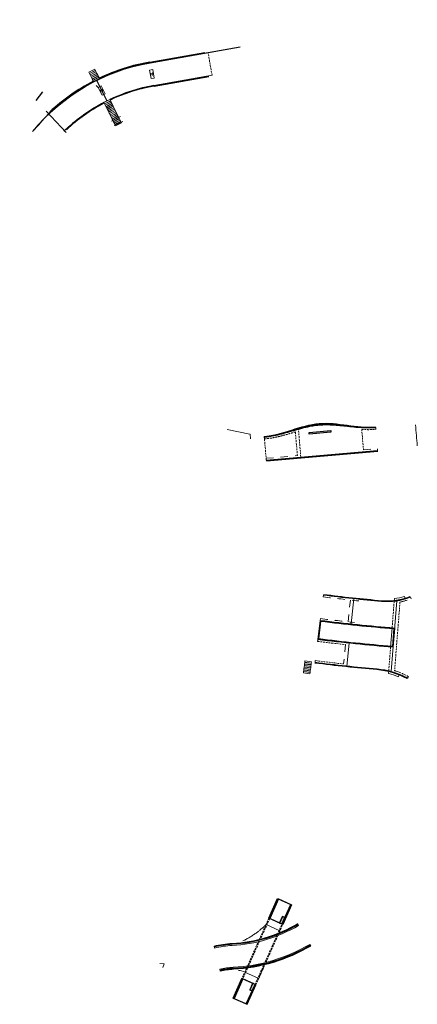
# Model space of a CAD drawing. Header units: metres. Extents: x 167803 to 167913, y 462566 to 462836.
import ezdxf

# ---------------------------------------------------------------- set-up
doc = ezdxf.new("R2010")
doc.units = ezdxf.units.M
for name, pattern in [('DASHED', [0.75, 0.5, -0.25]), ('DASHED2', [9.524999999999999, 6.35, -3.175]), ('ipv hartlijn', [16, 10, -2, 2, -2]), ('ipv niet zichtbaar', [4, 2, -2])]:
    doc.linetypes.add(name, pattern=pattern)
for name, color, linetype, lineweight in [('1 DOORSNEDE', 2, 'Continuous', 30), ('2 AANZICHT', 30, 'Continuous', 9), ('2.1 AANZICHT', 30, 'Continuous', 15), ('2.2 AANZICHT EXTRA DUN', 31, 'Continuous', 9), ('3 NIET ZICHTBAAR', 8, 'DASHED', 15), ('5 ARCERING', 252, 'Continuous', 15), ('IPV bruggen', 8, 'Continuous', 30), ('X-XX-AL-CONSTRUCTIELIJN-GD', 7, 'Continuous', 25)]:
    doc.layers.add(name, color=color, linetype=linetype, lineweight=lineweight)
doc.layers.add('2.3 AANZICHT GRIJS', color=252, linetype='Continuous', lineweight=9, transparency=0.75)
doc.layers.add('4 LAYOUT', color=7, linetype='Continuous', lineweight=15, transparency=0.75)
doc.layers.add('6 NIET PRINTEN', color=4, linetype='Continuous', lineweight=0, true_color=0x00ffff, plot=False, transparency=0.75)

# ---------------------------------------------------------------- blocks, each defined once
blk = doc.blocks.new('brug 5')
at = {"color": 251}
blk.add_line((14.98844665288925, -2.081897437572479), (15.69311141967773, -8.367521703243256), dxfattribs=at)
at = {"layer": '1 DOORSNEDE', "color": 251}
for p, q in [((30.41848728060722, -2.527953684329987), (45.48201328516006, -5.204705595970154)), ((30.43948209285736, -2.40980452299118), (45.5030080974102, -5.086556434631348)), ((29.27339515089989, -8.972004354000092), (44.33692115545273, -11.64875626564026)), ((29.29438996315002, -8.853855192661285), (44.35791596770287, -11.53060710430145))]:
    blk.add_line(p, q, dxfattribs=at)
for centre, radius, start, end in [((20.98831701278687, -55.59660631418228), 54.0200001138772, 97.35167251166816, 112.8950283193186), ((20.98831680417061, -55.59660625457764), 53.90000001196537, 97.3537989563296, 112.8775843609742), ((20.98831695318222, -55.59660619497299), 54.0199999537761, 79.92385756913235, 95.44249440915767), ((20.98831686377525, -55.59660625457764), 53.89999998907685, 79.92385756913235, 95.44036748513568), ((20.98831680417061, -55.59660631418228), 47.47500003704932, 97.48331596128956, 112.8786327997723), ((20.9883169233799, -55.59660625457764), 47.35500002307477, 97.48606808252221, 112.8968969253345), ((20.98831695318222, -55.59660619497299), 47.47499994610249, 79.92385756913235, 95.31083368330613), ((20.98831686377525, -55.59660619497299), 47.35499993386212, 79.92385756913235, 95.3080794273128)]:
    blk.add_arc(centre, radius, start, end, dxfattribs=at)
at = {"layer": '2 AANZICHT', "color": 251, "ltscale": 0.2}
blk.add_line((30.39224377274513, -2.675640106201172), (55.16167598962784, -7.077107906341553), dxfattribs=at)
at = {"layer": '2 AANZICHT', "color": 251}
for p, q in [((30.40973943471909, -2.577182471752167), (55.16167598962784, -6.975541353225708)), ((29.30313780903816, -8.804626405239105), (45.2430103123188, -11.63710296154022))]:
    blk.add_line(p, q, dxfattribs=at)
for radius, end in [(53.85000002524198, 120.5340538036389), (47.5250000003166, 113.8951016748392)]:
    blk.add_arc((20.98831686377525, -55.59660625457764), radius, 79.92385756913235, end, dxfattribs=at)
at = {"layer": '2 AANZICHT', "color": 251, "ltscale": 0.2}
blk.add_arc((20.98831686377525, -55.59660625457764), 53.75000000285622, 79.92385756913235, 120.5340538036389, dxfattribs=at)
at = {"layer": '2.1 AANZICHT', "color": 251}
for p, q in [((15.55527591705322, 0.940117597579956), (13.76648464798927, 0.7395539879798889)), ((13.76648464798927, 0.7395539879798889), (13.80771160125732, 0.3718580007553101)), ((13.80771160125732, 0.3718580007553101), (15.59650287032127, 0.5724216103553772)), ((15.60204255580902, 0.5227239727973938), (13.81325128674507, 0.3221603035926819)), ((13.81325128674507, 0.3221603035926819), (13.85447824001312, -0.04553568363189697)), ((13.85447824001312, -0.04553568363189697), (15.64326950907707, 0.1550279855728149)), ((15.64887347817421, 0.1053375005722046), (13.86008220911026, -0.09522610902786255)), ((15.59650287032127, 0.5724216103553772), (15.55527591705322, 0.940117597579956)), ((15.64326950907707, 0.1550279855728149), (15.60204255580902, 0.5227239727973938)), ((15.69010046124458, -0.2623584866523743), (15.64887347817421, 0.1053375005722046)), ((13.86008220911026, -0.09522610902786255), (13.90130919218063, -0.4629220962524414)), ((13.90130919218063, -0.4629220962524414), (15.69010046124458, -0.2623584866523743)), ((15.69567227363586, -0.3120525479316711), (13.90688100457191, -0.5126162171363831)), ((13.90688100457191, -0.5126162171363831), (13.94810795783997, -0.8803122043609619)), ((13.94810795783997, -0.8803122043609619), (15.73689925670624, -0.67974853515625)), ((15.74247106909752, -0.7294426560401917), (13.95367980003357, -0.9300062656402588)), ((13.95367980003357, -0.9300062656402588), (13.99490675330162, -1.297702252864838)), ((13.99490675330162, -1.297702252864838), (15.78369802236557, -1.097138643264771)), ((15.78923770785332, -1.146836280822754), (14.00044643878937, -1.347399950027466)), ((14.00044643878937, -1.347399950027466), (14.04167339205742, -1.715095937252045)), ((14.04167339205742, -1.715095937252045), (15.83046466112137, -1.514532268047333)), ((15.83606863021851, -1.564222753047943), (14.04727736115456, -1.76478636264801)), ((14.04727736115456, -1.76478636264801), (14.08850434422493, -2.132482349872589)), ((14.08850434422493, -2.132482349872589), (15.87729561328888, -1.931918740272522)), ((15.73689925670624, -0.67974853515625), (15.69567227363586, -0.3120525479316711)), ((15.78369802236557, -1.097138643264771), (15.74247106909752, -0.7294426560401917)), ((15.83046466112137, -1.514532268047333), (15.78923770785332, -1.146836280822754)), ((15.87729561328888, -1.931918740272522), (15.83606863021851, -1.564222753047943)), ((16.5931341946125, -8.316927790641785), (14.80434292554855, -8.517491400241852)), ((14.80434292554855, -8.517491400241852), (14.8455698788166, -8.88518738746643)), ((14.8455698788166, -8.88518738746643), (16.63436117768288, -8.684623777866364)), ((16.63993299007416, -8.73431783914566), (14.85114172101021, -8.934881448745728)), ((14.85114172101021, -8.934881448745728), (14.89236867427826, -9.302577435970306)), ((14.89236867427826, -9.302577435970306), (16.68115994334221, -9.10201382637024)), ((16.68669962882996, -9.151711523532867), (14.89790835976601, -9.352275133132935)), ((14.89790835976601, -9.352275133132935), (14.93913531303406, -9.719971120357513)), ((14.93913531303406, -9.719971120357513), (16.72792658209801, -9.519407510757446)), ((16.73353055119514, -9.569097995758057), (14.9447392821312, -9.769661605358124)), ((14.9447392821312, -9.769661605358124), (14.98596626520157, -10.1373575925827)), ((14.98596626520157, -10.1373575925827), (16.77475753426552, -9.936793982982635)), ((16.7803293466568, -9.986488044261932), (14.99153807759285, -10.187051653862)), ((14.99153807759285, -10.187051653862), (15.0327650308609, -10.55474764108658)), ((15.0327650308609, -10.55474764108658), (16.82155632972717, -10.35418403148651)), ((16.82712814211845, -10.40387809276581), (15.0383368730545, -10.60444170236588)), ((15.0383368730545, -10.60444170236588), (15.07956382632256, -10.97213768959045)), ((15.07956382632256, -10.97213768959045), (16.86835509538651, -10.77157407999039)), ((16.63436117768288, -8.684623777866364), (16.5931341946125, -8.316927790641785)), ((16.68115994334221, -9.10201382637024), (16.63993299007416, -8.73431783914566)), ((16.72792658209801, -9.519407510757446), (16.68669962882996, -9.151711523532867)), ((16.77475753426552, -9.936793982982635), (16.73353055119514, -9.569097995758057)), ((16.82155632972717, -10.35418403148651), (16.7803293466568, -9.986488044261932)), ((16.86835509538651, -10.77157407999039), (16.82712814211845, -10.40387809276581)), ((16.87389478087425, -10.82127177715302), (15.0851035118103, -11.02183538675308)), ((15.0851035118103, -11.02183538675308), (15.12633046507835, -11.38953137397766)), ((15.12633046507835, -11.38953137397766), (16.9151217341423, -11.18896776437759)), ((16.92072570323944, -11.23865818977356), (15.13193443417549, -11.43922185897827)), ((15.13193443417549, -11.43922185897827), (15.17316141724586, -11.80691784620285)), ((15.17316141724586, -11.80691784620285), (16.96195268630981, -11.60635417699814)), ((16.9675244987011, -11.65604829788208), (15.17873322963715, -11.85661190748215)), ((15.17873322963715, -11.85661190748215), (15.2199601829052, -12.22430789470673)), ((15.2199601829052, -12.22430789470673), (17.00875148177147, -12.02374428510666)), ((17.01432329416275, -12.07343834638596), (15.2255320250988, -12.27400195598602)), ((15.2255320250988, -12.27400195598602), (15.26675897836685, -12.6416979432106)), ((15.26675897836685, -12.6416979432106), (17.0555502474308, -12.44113433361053)), ((17.06108993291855, -12.49083203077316), (15.2722986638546, -12.69139564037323)), ((15.2722986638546, -12.69139564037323), (15.31352561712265, -13.05909162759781)), ((15.31352561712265, -13.05909162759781), (17.1023168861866, -12.85852801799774)), ((17.10785657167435, -12.90822565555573), (15.3190653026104, -13.10878932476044)), ((15.3190653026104, -13.10878932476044), (15.36029225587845, -13.47648531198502)), ((15.36029225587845, -13.47648531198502), (17.1490835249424, -13.2759216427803)), ((17.15462321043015, -13.32561933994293), (15.36583191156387, -13.526182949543)), ((16.9151217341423, -11.18896776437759), (16.87389478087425, -10.82127177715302)), ((16.96195268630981, -11.60635417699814), (16.92072570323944, -11.23865818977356)), ((17.00875148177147, -12.02374428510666), (16.9675244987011, -11.65604829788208)), ((17.0555502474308, -12.44113433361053), (17.01432329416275, -12.07343834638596)), ((17.1023168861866, -12.85852801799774), (17.06108993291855, -12.49083203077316)), ((17.1490835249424, -13.2759216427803), (17.10785657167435, -12.90822565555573)), ((17.1958501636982, -13.69331532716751), (17.15462321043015, -13.32561933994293)), ((15.36583191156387, -13.526182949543), (15.40705889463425, -13.89387893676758)), ((15.40705889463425, -13.89387893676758), (17.1958501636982, -13.69331532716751)), ((17.20138984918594, -13.74301302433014), (15.41259855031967, -13.94357663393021)), ((15.41259855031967, -13.94357663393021), (15.45382553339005, -14.31127262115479)), ((15.45382553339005, -14.31127262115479), (17.24261680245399, -14.11070901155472)), ((17.2483172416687, -14.16038864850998), (15.45952594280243, -14.36095225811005)), ((15.45952594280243, -14.36095225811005), (15.5007529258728, -14.72864824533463)), ((15.5007529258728, -14.72864824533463), (17.28954419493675, -14.52808463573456)), ((17.2950838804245, -14.57778233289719), (15.50629258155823, -14.77834594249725)), ((15.50629258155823, -14.77834594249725), (15.5475195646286, -15.14604192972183)), ((15.5475195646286, -15.14604192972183), (17.33631083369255, -14.94547832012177)), ((17.34191480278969, -14.99516874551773), (15.55312353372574, -15.19573241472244)), ((15.55312353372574, -15.19573241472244), (15.59435048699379, -15.56342840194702)), ((15.59435048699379, -15.56342840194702), (17.38314178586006, -15.36286473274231)), ((17.24261680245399, -14.11070901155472), (17.20138984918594, -13.74301302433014)), ((17.28954419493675, -14.52808463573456), (17.2483172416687, -14.16038864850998)), ((17.33631083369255, -14.94547832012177), (17.2950838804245, -14.57778233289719)), ((17.38314178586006, -15.36286473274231), (17.34191480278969, -14.99516874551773))]:
    blk.add_line(p, q, dxfattribs=at)
at = {"layer": '2.2 AANZICHT EXTRA DUN', "color": 251}
for p, q in [((15.65427747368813, -3.981813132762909), (14.75988122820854, -4.08208954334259)), ((14.75988122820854, -4.08208954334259), (15.02728492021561, -6.467146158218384)), ((15.92168116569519, -6.366869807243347), (15.65427747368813, -3.981813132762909)), ((29.62328317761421, -4.430442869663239), (29.20338690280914, -6.793425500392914)), ((30.509401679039, -4.587903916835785), (29.62328317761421, -4.430442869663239)), ((30.08950540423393, -6.950886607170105), (30.509401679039, -4.587903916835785)), ((15.02728492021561, -6.467146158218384), (15.92168116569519, -6.366869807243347)), ((29.20338690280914, -6.793425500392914), (30.08950540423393, -6.950886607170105))]:
    blk.add_line(p, q, dxfattribs=at)
at = {"layer": '2.3 AANZICHT GRIJS', "color": 251, "linetype": 'DASHED2'}
blk.add_line((17.75860425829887, -13.7109397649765), (15.0429439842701, -14.00943702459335), dxfattribs=at)
at = {"layer": '2.3 AANZICHT GRIJS', "color": 251}
blk.add_line((17.86854210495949, -15.13670748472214), (15.24532157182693, -15.42504411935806), dxfattribs=at)
at = {"layer": '3 NIET ZICHTBAAR', "color": 251}
blk.add_line((45.2430103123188, -11.63710296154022), (46.34961196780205, -5.409659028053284), dxfattribs=at)
for centre in [(15.34091803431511, -5.224694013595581), (29.85643863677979, -5.690904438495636)]:
    blk.add_circle(centre, 0.305, dxfattribs=at)
at = {"layer": '4 LAYOUT', "color": 251, "lineweight": 9}
blk.add_line((14.75988119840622, -4.08208954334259), (14.36356189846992, -3.410186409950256), dxfattribs=at)
at = {"layer": '4 LAYOUT', "color": 251, "linetype": 'ipv hartlijn', "lineweight": 30}
blk.add_lwpolyline([(-0.8851181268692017, -5.304377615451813), (2.224052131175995, -12.67547386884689)], dxfattribs=at)
at = {"layer": '6 NIET PRINTEN', "color": 251}
for p, q in [((14.98844665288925, -2.081897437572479), (15.65918424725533, -8.06441456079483)), ((14.79877033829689, -8.46779191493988), (16.58756282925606, -8.267239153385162)), ((15.59434989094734, -15.56342297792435), (14.79877033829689, -8.46779191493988)), ((16.58756282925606, -8.267239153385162), (17.38314238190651, -15.36287015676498)), ((17.38314238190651, -15.36287015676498), (15.59434989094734, -15.56342297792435))]:
    blk.add_line(p, q, dxfattribs=at)
at = {"layer": 'X-XX-AL-CONSTRUCTIELIJN-GD', "color": 251}
blk.add_lwpolyline([(0, 0), (-2.583982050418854, -1.524151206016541)], dxfattribs=at)

msp = doc.modelspace()

# ---------------------------------------------------------------- hatches: boundary and pattern name
at = {"layer": '5 ARCERING'}
h = msp.add_hatch(color=253, dxfattribs=at)
h.dxf.hatch_style = 1
h.paths.add_polyline_path([(167877.7971288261, 462593.1580659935), (167878.0253739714, 462593.0560652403), (167875.6235809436, 462587.6816186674), (167875.3953357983, 462587.7836194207)])
h.paths.add_polyline_path([(167875.5673593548, 462589.88422691), (167876.206445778, 462589.5986247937), (167875.3953357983, 462587.7836194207), (167874.7562493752, 462588.069221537)])
h.paths.add_polyline_path([(167874.1908555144, 462594.7696779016), (167874.4191006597, 462594.6676771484), (167872.0173076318, 462589.2932305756), (167871.7890624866, 462589.3952313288)])
h.paths.add_polyline_path([(167864.4033012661, 462572.8682538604), (167864.6315463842, 462572.7662531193), (167862.2297533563, 462567.3918065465), (167862.0015082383, 462567.4938072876)])
h.paths.add_polyline_path([(167866.559378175, 462569.7272386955), (167867.1984645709, 462569.4416365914), (167868.0095745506, 462571.2566419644), (167867.3704881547, 462571.5422440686)])
h.paths.add_polyline_path([(167865.6077815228, 462565.8821953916), (167865.8360266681, 462565.7801946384), (167868.2378196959, 462571.1546412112), (167868.0095745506, 462571.2566419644)])
h = msp.add_hatch(color=253, dxfattribs=at)
h.dxf.hatch_style = 1
edge = h.paths.add_edge_path()
edge.add_arc((167859.6734150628, 462621.8683506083), 46.54500003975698, 272.92646202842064, 300.46802836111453, ccw=False)
edge.add_arc((167863.0429917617, 462555.9544221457), 19.45500005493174, 92.92646195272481, 103.7137287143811)
edge.add_line((167858.4307767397, 462574.8548057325), (167858.3015730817, 462575.3842690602))
edge.add_arc((167863.0429918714, 462555.9544220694), 20.0000001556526, 92.92646220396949, 103.71372896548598, ccw=False)
edge.add_arc((167859.6734150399, 462621.8683506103), 46.00000002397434, 272.9264620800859, 300.4680284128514)
edge.add_line((167882.9980594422, 462582.220387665), (167883.2744057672, 462581.7506454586))
edge = h.paths.add_edge_path()
edge.add_arc((167859.6734150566, 462621.8683505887), 40.00000001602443, 272.92646202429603, 300.4680283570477, ccw=False)
edge.add_arc((167863.0429917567, 462555.9544222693), 25.9999999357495, 92.92646199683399, 103.7137287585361)
edge.add_line((167856.8791474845, 462581.2132231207), (167856.7499438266, 462581.7426864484))
edge.add_arc((167863.0429918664, 462555.9544221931), 26.54500003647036, 92.92646218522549, 103.71372894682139, ccw=False)
edge.add_arc((167859.6734150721, 462621.8683506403), 39.4550000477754, 272.9264620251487, 300.4680283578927)
edge.add_line((167879.6793682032, 462587.8616032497), (167879.9557145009, 462587.3918610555))

# ---------------------------------------------------------------- linework, layer by layer
at = {"layer": '1 DOORSNEDE', "color": 253}
for p, q in [((167882.8182492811, 462722.6350410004), (167888.7960687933, 462723.1504766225)), ((167882.8569069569, 462722.1867044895), (167882.8182492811, 462722.6350410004)), ((167888.8347264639, 462722.7021401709), (167882.8569069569, 462722.1867044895)), ((167888.7960687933, 462723.1504766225), (167888.8347264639, 462722.7021401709)), ((167901.0251614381, 462724.1246294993), (167901.0997274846, 462724.1310589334)), ((167871.090589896, 462714.9742454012), (167901.6619818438, 462717.6102541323)), ((167871.1008986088, 462714.8546890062), (167901.6722905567, 462717.4906977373)), ((167885.8933802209, 462671.0195762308), (167885.254194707, 462665.8640484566)), ((167885.9977049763, 462670.885732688), (167885.388048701, 462665.9683812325)), ((167906.1370103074, 462668.8210644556), (167905.7488666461, 462663.8812714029)), ((167906.2660167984, 462668.9309804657), (167905.8590733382, 462663.7519274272)), ((167885.4218982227, 462666.2432104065), (167885.302810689, 462666.2579805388)), ((167885.6434504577, 462668.029523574), (167885.5243629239, 462668.0442937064)), ((167876.1490888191, 462588.8575376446), (167875.9208436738, 462588.9595383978)), ((167867.0242143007, 462570.7673936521), (167867.3704881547, 462571.5422440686)), ((167867.4267097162, 462569.3396358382), (167866.559378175, 462569.7272386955)), ((167867.7123118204, 462569.9787222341), (167867.4840666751, 462570.0807229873))]:
    msp.add_line(p, q, dxfattribs=at)
for points in [[(167886.7672806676, 462678.0655891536, 0.00845431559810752), (167902.7434192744, 462676.3578417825, 0.1189662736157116), (167910.6387219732, 462677.5287985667, 0.1171213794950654)], [(167886.7820508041, 462678.1846767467, 0.00845431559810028), (167902.7541546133, 462676.4773606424, 0.1189662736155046), (167910.5937598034, 462677.6400568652, 0.1189662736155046)], [(167885.8933802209, 462671.0195762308, 0.01061777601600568), (167906.2660167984, 462668.9309804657, 0.01061777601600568)], [(167885.9977049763, 462670.885732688, 0.01049352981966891), (167906.1370103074, 462668.8210644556, 0.01049352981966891)], [(167879.6440796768, 462587.7249679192, -0.1201153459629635), (167861.6928636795, 462582.364934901, 0.04615138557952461), (167856.8712882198, 462581.6691670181, 0.04615138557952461)], [(167879.7046656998, 462587.6213853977, -0.120115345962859), (167861.6989901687, 462582.245091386, 0.04615138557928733), (167856.8992937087, 462581.5524807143)], [(167883.0766071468, 462581.8896534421, -0.1202071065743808), (167862.0385005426, 462575.6037637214, 0.04582972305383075), (167858.4758306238, 462575.0919942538)], [(167883.1372306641, 462581.7860928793, -0.1202071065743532), (167862.044627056, 462575.4839202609, 0.04582972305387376), (167858.5036862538, 462574.9752720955, 0.04582972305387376)]]:
    msp.add_lwpolyline(points, format="xyb", dxfattribs=at)
at = {"layer": '1 DOORSNEDE', "color": 253, "ltscale": 0.2}
for points in [[(167905.7488666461, 462663.8812714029, -0.0105010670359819), (167885.388048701, 462665.9683812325)], [(167905.8590733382, 462663.7519274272, -0.01062435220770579), (167885.254194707, 462665.8640484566)]]:
    msp.add_lwpolyline(points, format="xyb", dxfattribs=at)
at = {"layer": '1 DOORSNEDE', "color": 253, "ltscale": 0.5}
for points in [[(167909.7628282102, 462655.1014747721, 0.09992266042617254), (167901.473997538, 462657.5561935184, -0.008665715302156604), (167884.4483673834, 462659.3688450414)], [(167909.8189963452, 462655.2075178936, 0.09992266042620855), (167901.4846317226, 462657.6757213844, -0.008665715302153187), (167884.4631375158, 462659.4879325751)]]:
    msp.add_lwpolyline(points, format="xyb", dxfattribs=at)
at = {"layer": '1 DOORSNEDE', "color": 253}
for points in [[(167874.1908555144, 462594.7696779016), (167878.0253739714, 462593.0560652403), (167875.6235809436, 462587.6816186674), (167871.7890624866, 462589.3952313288)], [(167874.1908555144, 462594.7696779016), (167874.4191006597, 462594.6676771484), (167872.0173076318, 462589.2932305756), (167871.7890624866, 462589.3952313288)], [(167874.4191006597, 462594.6676771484), (167877.7971288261, 462593.1580659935), (167875.3953357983, 462587.7836194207), (167872.0173076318, 462589.2932305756)], [(167877.7971288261, 462593.1580659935), (167878.0253739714, 462593.0560652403), (167875.6235809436, 462587.6816186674), (167875.3953357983, 462587.7836194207)], [(167875.5673593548, 462589.88422691), (167876.206445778, 462589.5986247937), (167875.3953357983, 462587.7836194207), (167874.7562493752, 462588.069221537)], [(167862.0015082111, 462567.4938072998), (167865.8360266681, 462565.7801946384), (167868.2378196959, 462571.1546412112), (167864.4033012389, 462572.8682538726)], [(167864.4033012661, 462572.8682538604), (167864.6315463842, 462572.7662531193), (167862.2297533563, 462567.3918065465), (167862.0015082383, 462567.4938072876)], [(167862.2297533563, 462567.3918065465), (167865.6077815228, 462565.8821953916), (167868.0095745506, 462571.2566419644), (167864.6315463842, 462572.7662531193)], [(167866.559378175, 462569.7272386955), (167867.1984645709, 462569.4416365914), (167868.0095745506, 462571.2566419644), (167867.3704881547, 462571.5422440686)], [(167865.6077815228, 462565.8821953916), (167865.8360266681, 462565.7801946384), (167868.2378196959, 462571.1546412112), (167868.0095745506, 462571.2566419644)]]:
    msp.add_lwpolyline(points, close=True, dxfattribs=at)
msp.add_lwpolyline([(167876.4346909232, 462589.4966240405), (167875.5673593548, 462589.88422691), (167874.7562493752, 462588.069221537)], dxfattribs=at)
for points, knots in [([(167870.5283355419, 462721.4950501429), (167875.6789461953, 462721.9391599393), (167885.4045598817, 462727.2987049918), (167895.9006957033, 462723.6827740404), (167901.0251614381, 462724.1246294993)], [0, 0, 0, 0, 15509.16549797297, 30939.60512038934, 30939.60512038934, 30939.60512038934, 30939.60512038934]), ([(167870.5283355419, 462721.4950501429), (167870.7550478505, 462721.514598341), (167870.9813774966, 462721.538074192), (167871.6593340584, 462721.6192516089), (167872.1099298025, 462721.6877039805), (167873.0089552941, 462721.8477475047), (167873.4573847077, 462721.9393394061), (167874.3526366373, 462722.1401009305), (167874.799458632, 462722.2492710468), (167875.6920498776, 462722.4796020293), (167876.137818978, 462722.6007618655), (167877.1734528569, 462722.889809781), (167877.7631300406, 462723.0601042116), (167878.9429557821, 462723.3987641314), (167879.5331031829, 462723.567130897), (167880.715252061, 462723.8887594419), (167881.3072539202, 462724.0420209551), (167882.4945287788, 462724.3201874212), (167883.0898032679, 462724.4450907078), (167884.1384988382, 462724.6276786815), (167884.5909131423, 462724.694334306), (167885.1505269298, 462724.7582834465), (167885.2561916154, 462724.7695493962), (167885.447369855, 462724.7884054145), (167885.5328540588, 462724.7962859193), (167885.7039354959, 462724.8109181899), (167885.7895122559, 462724.8176701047), (167886.0463462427, 462724.8362908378), (167886.2177070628, 462724.8465245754), (167886.7321687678, 462724.8711469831), (167887.0756481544, 462724.8794571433), (167887.7634387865, 462724.8823244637), (167888.1077505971, 462724.8768813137), (167889.0051331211, 462724.8479880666), (167889.5587264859, 462724.8156528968), (167890.6669648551, 462724.7319465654), (167891.2216101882, 462724.6805747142), (167892.3312942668, 462724.5687792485), (167892.8863330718, 462724.5083539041), (167893.9961254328, 462724.3883791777), (167894.5508797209, 462724.3288299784), (167895.6594007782, 462724.2204843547), (167896.2131674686, 462724.1716895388), (167897.3189964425, 462724.0946797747), (167897.8710572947, 462724.066465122), (167898.9727609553, 462724.0403863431), (167899.5224031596, 462724.0425205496), (167900.3892622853, 462724.0775750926), (167900.7075018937, 462724.0972394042), (167901.0251614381, 462724.1246294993)], [0, 0, 0, 0, 688.5565083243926, 688.5565083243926, 2065.669524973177, 2065.669524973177, 3442.782541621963, 3442.782541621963, 4819.895558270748, 4819.895558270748, 6197.008574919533, 6197.008574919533, 8021.047178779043, 8021.047178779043, 9845.085782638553, 9845.085782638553, 11669.12438649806, 11669.12438649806, 13493.16299035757, 13493.16299035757, 14869.94366107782, 14869.94366107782, 15190.08616511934, 15190.08616511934, 15448.67650614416, 15448.67650614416, 15707.26684716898, 15707.26684716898, 16224.44752921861, 16224.44752921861, 17258.80889331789, 17258.80889331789, 18293.17025741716, 18293.17025741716, 19952.06791411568, 19952.06791411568, 21610.96557081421, 21610.96557081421, 23269.86322751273, 23269.86322751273, 24928.76088421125, 24928.76088421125, 26587.65854090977, 26587.65854090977, 28246.55619760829, 28246.55619760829, 29905.45385430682, 29905.45385430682, 30870.22963681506, 30870.22963681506, 30870.22963681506, 30870.22963681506]), ([(167870.5386442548, 462721.3754937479), (167870.7626636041, 462721.3948097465), (167870.9861033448, 462721.4183340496), (167871.7235049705, 462721.5088572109), (167872.2351103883, 462721.5924677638), (167873.253444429, 462721.7915148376), (167873.7601742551, 462721.9069512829), (167874.7697187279, 462722.1606201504), (167875.2725341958, 462722.2988527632), (167876.2752155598, 462722.5891261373), (167876.7750819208, 462722.7411670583), (167877.7728167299, 462723.0501036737), (167878.270685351, 462723.2069994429), (167879.2653544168, 462723.516721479), (167879.7621547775, 462723.6695476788), (167880.7555939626, 462723.9622354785), (167881.2522324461, 462724.1020968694), (167882.2462378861, 462724.3599942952), (167882.7436040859, 462724.4780300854), (167883.7399541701, 462724.6834587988), (167884.2389368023, 462724.7708516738), (167884.8446601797, 462724.8528101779), (167884.9501893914, 462724.8662054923), (167885.1641450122, 462724.891490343), (167885.2725746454, 462724.9033310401), (167885.4660131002, 462724.9226408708), (167885.5509947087, 462724.930500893), (167885.7210493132, 462724.9449407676), (167885.8061416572, 462724.9515227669), (167886.0616101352, 462724.9694193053), (167886.2321776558, 462724.9788843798), (167886.7446145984, 462725.0003975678), (167887.0872187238, 462725.0055633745), (167887.9624993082, 462724.9988536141), (167888.4964189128, 462724.9760827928), (167889.5678082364, 462724.9034167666), (167890.1052767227, 462724.8535216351), (167891.1830258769, 462724.736924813), (167891.7233059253, 462724.6702233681), (167892.8059492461, 462724.5303796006), (167893.3483123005, 462724.4572373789), (167894.4344134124, 462724.314918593), (167894.9781516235, 462724.2457419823), (167896.0663162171, 462724.1218004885), (167896.6107431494, 462724.0670354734), (167897.6996096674, 462723.982406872), (167898.2440502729, 462723.9525432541), (167899.3322568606, 462723.928256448), (167899.8760243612, 462723.93383369), (167900.6246560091, 462723.9732467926), (167900.8301247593, 462723.987367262), (167901.0354701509, 462724.0050731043)], [0, 0, 0, 0, 670.0233960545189, 670.0233960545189, 2216.625592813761, 2216.625592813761, 3763.227789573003, 3763.227789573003, 5309.829986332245, 5309.829986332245, 6856.432183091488, 6856.432183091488, 8403.03437985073, 8403.03437985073, 9949.636576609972, 9949.636576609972, 11496.23877336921, 11496.23877336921, 13042.84097012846, 13042.84097012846, 14589.4431668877, 14589.4431668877, 14915.5285231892, 14915.5285231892, 15250.18455631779, 15250.18455631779, 15512.17436815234, 15512.17436815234, 15774.16417998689, 15774.16417998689, 16298.14380365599, 16298.14380365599, 17346.10305099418, 17346.10305099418, 18968.52205251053, 18968.52205251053, 20590.94105402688, 20590.94105402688, 22213.36005554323, 22213.36005554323, 23835.77905705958, 23835.77905705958, 25458.19805857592, 25458.19805857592, 27080.61706009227, 27080.61706009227, 28703.03606160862, 28703.03606160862, 30325.45506312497, 30325.45506312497, 30939.60512038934, 30939.60512038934, 30939.60512038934, 30939.60512038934]), ([(167870.5386442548, 462721.3754937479), (167870.7667487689, 462721.3951619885), (167870.994408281, 462721.4187769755), (167871.6761626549, 462721.5004101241), (167872.129033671, 462721.5692166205), (167873.3203858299, 462721.7813039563), (167874.0566076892, 462721.9440873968), (167875.5243740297, 462722.3070515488), (167876.2559172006, 462722.5072318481), (167877.7168500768, 462722.9201707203), (167878.4462393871, 462723.1329290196), (167879.9054184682, 462723.5461575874), (167880.6352085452, 462723.7466281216), (167882.0977733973, 462724.1103672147), (167882.8305494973, 462724.2736363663), (167883.7932769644, 462724.4466387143), (167884.0207061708, 462724.4844947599), (167884.7039045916, 462724.5880614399), (167885.1605862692, 462724.64377112), (167886.0769701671, 462724.7226173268), (167886.5364586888, 462724.7457507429), (167887.7105683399, 462724.7707398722), (167888.4267075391, 462724.7539322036), (167889.8626688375, 462724.6782951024), (167890.5824924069, 462724.6194656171), (167892.0243213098, 462724.4816985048), (167892.746327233, 462724.4027606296), (167894.1910063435, 462724.2466434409), (167894.9136794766, 462724.169464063), (167896.3581580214, 462724.0386885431), (167897.0799627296, 462723.9850925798), (167898.5211602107, 462723.9232625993), (167899.2405514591, 462723.9150285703), (167900.3176656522, 462723.9530302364), (167900.6768610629, 462723.9741521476), (167901.1100361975, 462724.0115025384)], [0, 0, 0, 0, 688.5868273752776, 688.5868273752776, 2065.760482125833, 2065.760482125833, 4322.230134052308, 4322.230134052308, 6578.699785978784, 6578.699785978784, 8835.16943790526, 8835.16943790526, 11091.63908983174, 11091.63908983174, 13348.10874175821, 13348.10874175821, 14044.97147605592, 14044.97147605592, 15438.69694465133, 15438.69694465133, 16832.42241324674, 16832.42241324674, 18991.63270872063, 18991.63270872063, 21150.84300419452, 21150.84300419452, 23310.05329966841, 23310.05329966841, 25469.26359514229, 25469.26359514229, 27628.47389061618, 27628.47389061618, 29787.68418609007, 29787.68418609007, 30870.22963681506, 30870.22963681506, 30870.22963681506, 30870.22963681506])]:
    msp.add_open_spline(points, degree=3, knots=knots, dxfattribs=at)
at = {"layer": '2 AANZICHT', "color": 253}
for p, q in [((167901.1143314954, 462723.9616873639), (167901.1315126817, 462723.7624267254)), ((167871.0862946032, 462715.0240605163), (167901.657686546, 462717.6600693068)), ((167885.8995344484, 462671.069196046), (167885.9610767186, 462671.5653941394)), ((167885.2480405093, 462665.8144286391), (167885.2080381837, 462665.4918998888)), ((167884.4941505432, 462659.7360016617), (167884.4694028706, 462659.5375386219))]:
    msp.add_line(p, q, dxfattribs=at)
at = {"layer": '2 AANZICHT', "color": 253, "linetype": 'ipv niet zichtbaar'}
for p, q in [((167901.1143314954, 462723.9616873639), (167901.1572844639, 462723.4635357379)), ((167870.5687113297, 462721.0267876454), (167870.5429395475, 462721.3256786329)), ((167870.5429395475, 462721.3256786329), (167870.560120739, 462721.126417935)), ((167897.7608667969, 462717.8259224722), (167901.6147335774, 462718.1582209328)), ((167901.657686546, 462717.6600693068), (167901.6147335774, 462718.1582209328)), ((167901.657686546, 462717.6600693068), (167901.6400758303, 462717.8643114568)), ((167871.0433416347, 462715.5222121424), (167879.6281475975, 462716.2624343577))]:
    msp.add_line(p, q, dxfattribs=at)
at = {"layer": '2 AANZICHT', "color": 253, "transparency": 33554623}
msp.add_line((167882.9986795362, 462582.2196224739), (167882.9986795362, 462582.2196224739), dxfattribs=at)
at = {"layer": '2 AANZICHT', "color": 253}
msp.add_lwpolyline([(167886.7611264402, 462678.0159693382), (167886.6995841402, 462677.5197712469)], dxfattribs=at)
for points in [[(167886.7611264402, 462678.0159693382, 0.008454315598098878), (167902.7389462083, 462676.308042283, 0.1189662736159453), (167910.6574562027, 462677.4824409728, 0.1189662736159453)], [(167885.8995344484, 462671.069196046, 0.01064363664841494), (167906.3197701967, 462668.9767875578, 0.01064363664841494)]]:
    msp.add_lwpolyline(points, format="xyb", dxfattribs=at)
at = {"layer": '2 AANZICHT', "color": 253, "ltscale": 0.2}
msp.add_lwpolyline([(167905.9049934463, 462663.6980427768, -0.01065006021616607), (167885.2480405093, 462665.8144286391)], format="xyb", dxfattribs=at)
at = {"layer": '2 AANZICHT', "color": 253, "ltscale": 0.5}
msp.add_lwpolyline([(167909.8423997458, 462655.251702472, 0.0999226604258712), (167901.4890626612, 462657.7255246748, -0.008665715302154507), (167884.4692917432, 462659.5375523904)], format="xyb", dxfattribs=at)
at = {"layer": '2.1 AANZICHT', "color": 253}
for p, q in [((167906.2528144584, 462677.0608192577), (167906.1969106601, 462676.3493477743)), ((167909.212911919, 462676.9728364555), (167909.0099034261, 462677.6427525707)), ((167906.9066119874, 462676.4453548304), (167905.3804833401, 462657.0227528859)), ((167905.6220931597, 462669.0338099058), (167905.2073145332, 462663.7550413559)), ((167906.3197701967, 462668.9767875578), (167905.9049946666, 462663.6980580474)), ((167904.6922754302, 462657.2002862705), (167904.6367281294, 462656.4933515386)), ((167907.5884781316, 462656.2863421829), (167907.3328496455, 462655.6357495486))]:
    msp.add_line(p, q, dxfattribs=at)
for points in [[(167895.1150624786, 462677.054822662), (167894.3765291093, 462670.0938910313)], [(167893.8178813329, 462664.8284435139), (167893.1505636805, 462658.5387446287)]]:
    msp.add_lwpolyline(points, dxfattribs=at)
msp.add_lwpolyline([(167906.2528144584, 462677.0608192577, 0.04313903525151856), (167909.0099034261, 462677.6427525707, 0.04313903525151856)], format="xyb", dxfattribs=at)
for points in [[(167883.1695446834, 462657.2612540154), (167883.216497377, 462657.6282627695), (167881.4310492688, 462657.8566813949), (167881.384096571, 462657.4896725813)], [(167883.2228423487, 462657.677858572), (167883.2697950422, 462658.044867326), (167881.4843469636, 462658.2732859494), (167881.4373942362, 462657.9062771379)], [(167883.2761400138, 462658.0944631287), (167883.3230927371, 462658.4614718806), (167881.5376446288, 462658.689890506), (167881.4906919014, 462658.3228816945)], [(167883.329437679, 462658.5110676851), (167883.3763904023, 462658.8780764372), (167881.590942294, 462659.1064950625), (167881.5439895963, 462658.739486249)], [(167883.3827353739, 462658.9276722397), (167883.4296880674, 462659.2946809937), (167881.6442399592, 462659.5230996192), (167881.5972872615, 462659.1560908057)], [(167883.4360330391, 462659.3442767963), (167883.4829857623, 462659.7112855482), (167881.6975376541, 462659.9397041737), (167881.6505849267, 462659.5726953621)], [(167883.0629493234, 462656.4280449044), (167883.1099020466, 462656.7950536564), (167881.3244539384, 462657.0234722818), (167881.277501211, 462656.6564634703)], [(167883.1162469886, 462656.844649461), (167883.1631997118, 462657.2116582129), (167881.3777516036, 462657.4400768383), (167881.3307988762, 462657.0730680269)]]:
    msp.add_lwpolyline(points, close=True, dxfattribs=at)
at = {"layer": '2.1 AANZICHT', "color": 253, "ltscale": 0.5}
msp.add_lwpolyline([(167907.3328496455, 462655.6357495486, 0.03322120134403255), (167904.6367281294, 462656.4933515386)], format="xyb", dxfattribs=at)
at = {"layer": '2.1 AANZICHT', "color": 253}
for points in [[(167879.9557145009, 462587.3918610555, -0.1207546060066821), (167861.7155827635, 462581.9205151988, 0.04710312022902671), (167856.8791474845, 462581.2132231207), (167856.7499438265, 462581.7426864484, -0.04710312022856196), (167861.6877582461, 462582.4648044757, 0.1207546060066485), (167879.6793682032, 462587.8616032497)], [(167883.2744057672, 462581.7506454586, -0.1207546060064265), (167862.0497324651, 462575.3840506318, 0.04710312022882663), (167858.4307767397, 462574.8548057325), (167858.3015730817, 462575.3842690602, -0.04710312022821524), (167862.0219079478, 462575.9283399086, 0.1207546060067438), (167882.9980594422, 462582.220387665)]]:
    msp.add_lwpolyline(points, format="xyb", close=True, dxfattribs=at)
msp.add_open_spline([(167870.5429395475, 462721.3256786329), (167870.7712761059, 462721.3453668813), (167870.999157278, 462721.3690050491), (167871.6815446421, 462721.4507141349), (167872.1347949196, 462721.5195796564), (167873.4333662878, 462721.7507551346), (167874.2752117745, 462721.9421381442), (167875.9529741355, 462722.3691018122), (167876.7888896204, 462722.604681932), (167878.4585881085, 462723.0828782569), (167879.2923709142, 462723.3254943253), (167880.9616335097, 462723.7805536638), (167881.7971141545, 462723.9929974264), (167883.4736260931, 462724.3504501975), (167884.3146597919, 462724.4954594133), (167885.3246725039, 462724.6060785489), (167885.489139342, 462724.6220938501), (167885.8184453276, 462724.6499012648), (167885.9832708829, 462724.6617087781), (167886.4782356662, 462724.6912545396), (167886.8088630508, 462724.7031162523), (167887.9634800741, 462724.7209804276), (167888.7904390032, 462724.6920789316), (167890.4491022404, 462724.5847072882), (167891.2808080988, 462724.5062368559), (167892.9466391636, 462724.3333853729), (167893.7807648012, 462724.23900418), (167895.4490897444, 462724.0679419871), (167896.2832885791, 462723.9912612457), (167897.9493963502, 462723.8891649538), (167898.7813037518, 462723.8637495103), (167900.0880222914, 462723.8904850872), (167900.5643870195, 462723.9142685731), (167901.1143314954, 462723.9616873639)], degree=3, knots=[0, 0, 0, 0, 688.5918797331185, 688.5918797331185, 2065.775639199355, 2065.775639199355, 4646.337708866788, 4646.337708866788, 7226.899778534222, 7226.899778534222, 9807.461848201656, 9807.461848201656, 12388.02391786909, 12388.02391786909, 14968.58598753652, 14968.58598753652, 15469.87750423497, 15469.87750423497, 15971.16902093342, 15971.16902093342, 16973.75205433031, 16973.75205433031, 19466.32893247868, 19466.32893247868, 21958.90581062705, 21958.90581062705, 24451.48268877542, 24451.48268877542, 26944.0595669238, 26944.0595669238, 29436.63644507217, 29436.63644507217, 30870.22963681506, 30870.22963681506, 30870.22963681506, 30870.22963681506], dxfattribs=at)
msp.add_open_spline([(167912.045594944, 462724.7034900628), (167912.2116797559, 462722.7773037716), (167912.3777645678, 462720.8511174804), (167912.5438493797, 462718.9249311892)], degree=3, dxfattribs=at)
at = {"layer": '2.3 AANZICHT GRIJS', "color": 253}
for p, q in [((167860.3286628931, 462723.3804498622), (167866.5808433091, 462722.113598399)), ((167866.6620226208, 462722.1005976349), (167866.7655777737, 462720.8996057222)), ((167874.8448229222, 462585.9390066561), (167871.0103044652, 462587.6526193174)), ((167869.0165777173, 462572.8972532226), (167865.1820592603, 462574.6108658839)), ((167869.0165777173, 462572.8972532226), (167870.4571628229, 462576.1208231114))]:
    msp.add_line(p, q, dxfattribs=at)
msp.add_lwpolyline([(167841.8551415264, 462577.0139204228), (167843.0640247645, 462576.8750995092), (167842.7081199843, 462575.9138602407)], dxfattribs=at)
for centre, radius, start, end in [((167866.7794329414, 462723.0936808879), 0.9999997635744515, 258.5455011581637, 263.2573295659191), ((167863.5018084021, 462571.4442280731), 3.584806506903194, 62.04832084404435, 91.35533818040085)]:
    msp.add_arc(centre, radius, start, end, dxfattribs=at)
msp.add_open_spline([(167871.0103044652, 462587.6526193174), (167868.3726388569, 462585.0147975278), (167864.6849038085, 462583.1586364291)], degree=2, dxfattribs=at)
at = {"layer": '3 NIET ZICHTBAAR', "color": 253}
for p, q in [((167879.6281475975, 462716.2624343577), (167879.0697752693, 462722.7382168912)), ((167880.5656258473, 462715.8665056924), (167879.9073890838, 462723.5004766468)), ((167897.2776704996, 462723.4298429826), (167897.7608667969, 462717.8259224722)), ((167871.0841469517, 462715.0489681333), (167870.5266174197, 462721.5149762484)), ((167870.5429395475, 462721.3256786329), (167870.585892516, 462720.8275270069)), ((167906.1969106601, 462676.3493477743), (167905.6220931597, 462669.0338099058)), ((167907.7818857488, 462676.0953665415), (167906.3028304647, 462657.271854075)), ((167885.1864984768, 462665.3182305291), (167885.2480405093, 462665.8144286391)), ((167905.2073145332, 462663.7550413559), (167904.6922754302, 462657.2002862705)), ((167884.5309450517, 462660.0337367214), (167884.4694028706, 462659.5375386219)), ((167910.0764336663, 462655.6935487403), (167909.8423997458, 462655.251702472)), ((167871.7890624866, 462589.3952313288), (167864.4033012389, 462572.8682538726)), ((167872.0173076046, 462589.2932305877), (167864.6315463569, 462572.7662531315)), ((167868.0095745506, 462571.2566419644), (167875.3953357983, 462587.7836194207)), ((167868.2378196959, 462571.1546412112), (167875.6235809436, 462587.6816186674)), ((167875.6235809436, 462587.6816186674), (167871.7890624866, 462589.3952313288)), ((167864.4033012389, 462572.8682538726), (167868.2378196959, 462571.1546412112))]:
    msp.add_line(p, q, dxfattribs=at)
at = {"layer": '3 NIET ZICHTBAAR', "color": 253, "linetype": 'ipv niet zichtbaar'}
msp.add_line((167910.844798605, 462677.0188648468), (167910.6574562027, 462677.4824409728), dxfattribs=at)
for points in [[(167886.6995841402, 462677.5197712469, 0.005171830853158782), (167896.4774774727, 462676.4096082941, 0.005171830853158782)], [(167907.7818857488, 462676.0953665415, 0.04563935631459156), (167910.844798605, 462677.0188648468)], [(167885.9610767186, 462671.5653941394, 0.004860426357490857), (167895.2654986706, 462670.5031183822, 0.004860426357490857)]]:
    msp.add_lwpolyline(points, format="xyb", dxfattribs=at)
for points in [[(167894.1664831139, 462676.6535156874), (167893.534320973, 462670.6868986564)], [(167892.8702396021, 462664.42701372), (167892.3084257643, 462659.1317247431)]]:
    msp.add_lwpolyline(points, dxfattribs=at)
at = {"layer": '3 NIET ZICHTBAAR', "color": 253}
for points in [[(167892.8702396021, 462664.42701372, -0.003962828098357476), (167885.1864984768, 462665.3182305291)], [(167892.3084257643, 462659.1317247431, -0.003967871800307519), (167884.5309450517, 462660.0337367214)], [(167910.0764336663, 462655.6935487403, 0.04551366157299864), (167906.3028304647, 462657.271854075, 0.02552441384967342)]]:
    msp.add_lwpolyline(points, format="xyb", dxfattribs=at)
for points, knots in [([(167870.585892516, 462720.8275270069), (167870.8190907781, 462720.8476344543), (167871.0515796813, 462720.8717391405), (167871.6685120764, 462720.9455347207), (167872.0517576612, 462721.0016028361), (167872.814809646, 462721.1303395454), (167873.194617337, 462721.2030084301), (167873.9511467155, 462721.3615843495), (167874.3278693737, 462721.4474912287), (167875.0785995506, 462721.629221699), (167875.4526077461, 462721.7250457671), (167876.1982751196, 462721.9233254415), (167876.5699349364, 462722.0257809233), (167877.3112639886, 462722.2340704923), (167877.6809335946, 462722.339904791), (167878.3904391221, 462722.5436371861), (167878.730396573, 462722.6415235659), (167879.0697752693, 462722.7382168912)], [0, 0, 0, 0, 685.9518737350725, 685.9518737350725, 1825.580455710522, 1825.580455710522, 2965.209037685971, 2965.209037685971, 4104.837619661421, 4104.837619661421, 5244.46620163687, 5244.46620163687, 6384.09478361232, 6384.09478361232, 7523.723365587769, 7523.723365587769, 8576.281218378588, 8576.281218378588, 8576.281218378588, 8576.281218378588]), ([(167897.2776704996, 462723.4298429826), (167897.4851711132, 462723.4181177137), (167897.6928035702, 462723.4080296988), (167898.3460004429, 462723.3822738), (167898.7919835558, 462723.3734276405), (167899.3072425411, 462723.3762665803), (167899.3761653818, 462723.376915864), (167899.4911629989, 462723.3784647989), (167899.5372333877, 462723.3792099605), (167899.638081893, 462723.3811201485), (167899.6928529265, 462723.3823367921), (167899.8026048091, 462723.3851550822), (167899.8575831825, 462723.3867569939), (167900.0231206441, 462723.3921831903), (167900.1342820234, 462723.3966281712), (167900.3886808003, 462723.4087722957), (167900.532834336, 462723.417013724), (167900.8292767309, 462723.4368755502), (167900.9815646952, 462723.4484955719), (167901.1454309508, 462723.4625156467), (167901.1513536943, 462723.4630243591), (167901.1572844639, 462723.4635357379)], [27133.11707013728, 27133.11707013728, 27133.11707013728, 27133.11707013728, 27746.24519000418, 27746.24519000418, 29060.89854061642, 29060.89854061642, 29263.8771214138, 29263.8771214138, 29399.52916177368, 29399.52916177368, 29560.7994431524, 29560.7994431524, 29722.06972453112, 29722.06972453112, 30044.61028728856, 30044.61028728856, 30449.83281002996, 30449.83281002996, 30855.05533277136, 30855.05533277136, 30870.22963681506, 30870.22963681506, 30870.22963681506, 30870.22963681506])]:
    msp.add_open_spline(points, degree=3, knots=knots, dxfattribs=at)
at = {"layer": '6 NIET PRINTEN', "color": 253}
msp.add_line((167885.302810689, 462666.2579805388), (167885.5243629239, 462668.0442937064), dxfattribs=at)
msp.add_lwpolyline([(167879.7300739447, 462587.7754120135, -0.1207546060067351), (167861.6928636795, 462582.364934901, 0.04710312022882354), (167856.7736509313, 462581.6455372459, 0.04710312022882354)], format="xyb", dxfattribs=at)

# ---------------------------------------------------------------- block references
at = {"layer": 'IPV bruggen', "color": 253, "rotation": 20.05713657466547}
msp.add_blockref('brug 5', (167809.7003772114, 462816.0101107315), dxfattribs=at)

doc.saveas('drawing.dxf')
